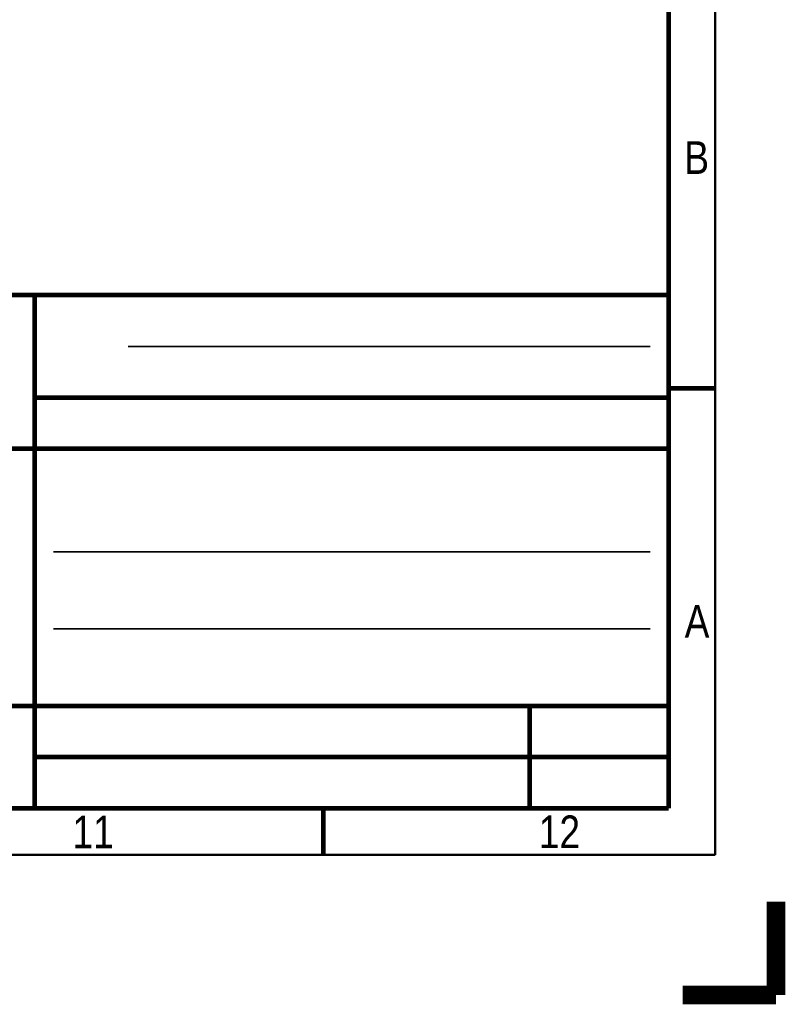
# Model space of a CAD drawing. Header units: millimetres. Extents: x -1 to 598, y -1 to 421.
# Tile 9 of 23: x 516 to 598, y -1 to 104. Entities that reach past the tile are written whole.
import ezdxf

# ---------------------------------------------------------------- set-up
doc = ezdxf.new("R2010")
doc.units = ezdxf.units.MM
doc.header["$LTSCALE"] = 32.67
doc.layers.get('0').update_dxf_attribs({"linetype": 'CONTINUOUS'})
doc.styles.add('TEXTSTYLE_2', font='txt', dxfattribs={"width": 0.85})

msp = doc.modelspace()

# ---------------------------------------------------------------- linework, layer by layer
at = {"color": 7, "linetype": 'CONTINUOUS'}
for p, q in [((585.7066, 30.8421), (585.3941, 31.1546)), ((585.7066, 31.1546), (585.3941, 30.8421))]:
    msp.add_line(p, q, dxfattribs=at)
at = {"color": 2, "linetype": 'CONTINUOUS'}
for points, const_width in [([(590.5, 15), (590.5, 415)], 0.25), ([(527.5503, 69.4983), (583.5503, 69.4983)], 0.18), ([(519.5503, 47.4983), (583.5503, 47.4983)], 0.18), ([(519.5503, 39.2483), (583.5503, 39.2483)], 0.18), ([(590.5, 15), (6.5, 15)], 0.25)]:
    msp.add_lwpolyline(points, dxfattribs=dict(at, const_width=const_width))
at = {"color": 7, "linetype": 'CONTINUOUS', "const_width": 0.5}
for points in [[(585.5, 20), (585.5, 410)], [(405.5503, 74.9983), (585.5503, 74.9983)], [(517.5503, 74.9983), (517.5503, 19.9983)], [(590.5, 65), (585.5, 65)], [(517.5503, 63.9983), (585.5503, 63.9983)], [(585.5108, 58.5473), (405.5503, 58.5473)], [(405.5503, 30.9686), (585.5108, 30.9686)], [(570.6004, 30.9686), (570.6004, 19.9982)], [(517.5503, 25.4983), (585.5503, 25.4983)], [(585.5, 20), (11.5, 20)], [(548.5, 20), (548.5, 15)]]:
    msp.add_lwpolyline(points, dxfattribs=at)
at = {"color": 7, "linetype": 'CONTINUOUS', "true_color": 0xe0f2ff, "const_width": 2}
for points in [[(597, 10), (597, 0)], [(587, 0), (597, 0)]]:
    msp.add_lwpolyline(points, dxfattribs=at)

# ---------------------------------------------------------------- texts
at = {"color": 5, "linetype": 'CONTINUOUS', "char_height": 3.5, "attachment_point": 2, "line_spacing_factor": 0.9, "style": 'TEXTSTYLE_2'}
for s, insert, width in [('B', (588.5005, 91.4742), 4.090625), ('A', (588.5396, 41.7759), 4.4625), ('11', (523.8118, 19.2195), 3.71875), ('12', (573.7939, 19.2321), 5.95)]:
    msp.add_mtext(s, dxfattribs=dict(at, insert=insert, width=width))

doc.saveas('drawing.dxf')
